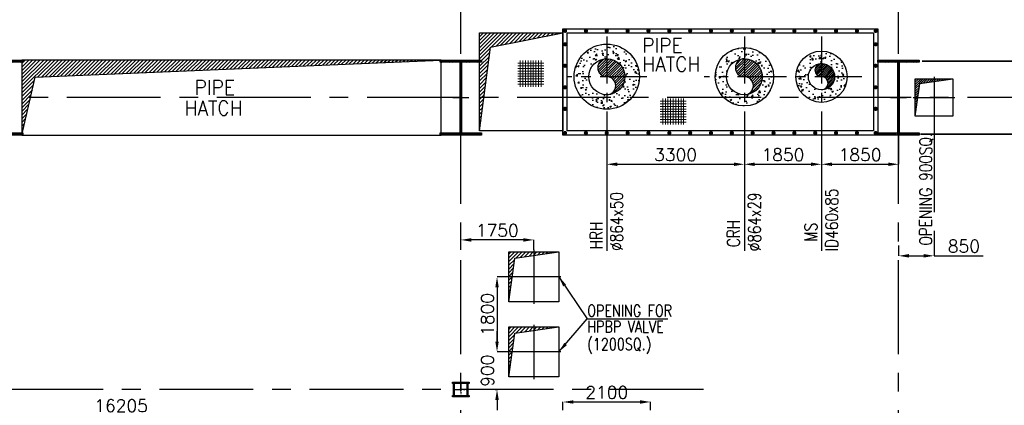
# Model space of a CAD drawing. Header units: inches. Extents: x 0 to 1564127, y -23460 to 23144100.
# Tile 50 of 215: x 237096 to 260711, y 117346 to 126592. Entities that reach past the tile are written whole.
import ezdxf

# ---------------------------------------------------------------- set-up
doc = ezdxf.new("R2010")
doc.units = ezdxf.units.IN
doc.header["$LTSCALE"] = 1800
doc.header["$MEASUREMENT"] = 0
for name, pattern in [('CENTER', [2, 1.25, -0.25, 0.25, -0.25]), ('CENTER2', [1.125, 0.75, -0.125, 0.125, -0.125]), ('HIDDEN', [0.375, 0.25, -0.125])]:
    doc.linetypes.add(name, pattern=pattern)
doc.layers.get('0').update_dxf_attribs({"color": 253, "lineweight": 9})
for name, color, linetype in [('AUX COL', 1, 'Continuous'), ('BRACING', 1, 'HIDDEN'), ('CEN', 2, 'CENTER'), ('COL', 1, 'Continuous'), ('DIM', 4, 'Continuous'), ('GRID', 251, 'CENTER'), ('INSULATION', 35, 'Continuous'), ('OPENING', 40, 'Continuous'), ('PIPE', 5, 'Continuous'), ('TEXT', 3, 'Continuous')]:
    doc.layers.add(name, color=color, linetype=linetype)
doc.layers.add('STEEL', color=231, linetype='Continuous', lineweight=18)
doc.styles.add('ROMANS', font='romans.shx')
doc.dimstyles.new('STANDARD1', dxfattribs={"dimtxt": 300, "dimasz": 250, "dimexe": 0, "dimexo": 0, "dimgap": 80, "dimtad": 1, "dimdec": 0, "dimzin": 0, "dimdsep": 46, "dimtxsty": 'ROMANS', "dimcen": 0, "dimclrd": 4, "dimclre": 4, "dimclrt": 7, "dimadec": 0, "dimazin": 0, "dimtfac": 0.09, "dimtdec": 0, "dimtix": 1, "dimtofl": 0, "dimtmove": 0, "dimatfit": 3, "dimfxl": 1, "dimtolj": 1, "dimtzin": 0, "dimarcsym": 0})

# ---------------------------------------------------------------- blocks, each defined once
blk = doc.blocks.new('B-ROW COLUMN')
at = {"layer": 'COL'}
h = blk.add_hatch(dxfattribs=at)
h.set_pattern_fill('ANSI31', color=256, scale=200, style=0)
h.set_pattern_definition([(45, (155648.048, 63141.767), (-17.67767, 17.67767), [])])
h.paths.add_polyline_path([(171095, 85178), (172085, 85178), (172085, 85128), (171095, 85128)])
h.paths.add_polyline_path([(171574, 86878), (171606, 86878), (171606, 85178), (171574, 85178)])
h.paths.add_polyline_path([(171095, 86928), (172085, 86928), (172085, 86878), (171095, 86878)])
blk.add_line((171590, 85128), (171590, 86928))
at = {"layer": 'CEN'}
for p, q in [((171590, 85128), (171590, 86928)), ((171399, 86028), (171782, 86028))]:
    blk.add_line(p, q, dxfattribs=at)
at = {"layer": 'COL'}
for points in [[(171095, 86928), (172085, 86928), (172085, 86878), (171095, 86878)], [(171574, 86878), (171606, 86878), (171606, 85178), (171574, 85178)], [(171095, 85178), (172085, 85178), (172085, 85128), (171095, 85128)]]:
    blk.add_lwpolyline(points, close=True, dxfattribs=at)
blk = doc.blocks.new('*D668')
at = {"layer": 'Defpoints', "color": 0, "transparency": 16777216}
for p in [(258176, 121175), (259026, 121175), (258176, 120930)]:
    blk.add_point(p, dxfattribs=at)
at = {"layer": 'DIM', "color": 4, "lineweight": -2, "transparency": 16777216}
for p, q in [((258176, 121175), (258176, 120930)), ((259026, 121175), (259026, 120930)), ((258426, 120930), (258776, 120930)), ((259026, 120930), (260207, 120930))]:
    blk.add_line(p, q, dxfattribs=at)
at = {"layer": 'DIM', "color": 4, "transparency": 16777216}
for points in [[(258426, 120972), (258426, 120888), (258176, 120930)], [(258776, 120972), (258776, 120888), (259026, 120930)]]:
    blk.add_solid(points, dxfattribs=at)
at = {"layer": 'DIM', "color": 7, "transparency": 16777216, "insert": (259741, 121160), "char_height": 300, "attachment_point": 5, "style": 'ROMANS'}
blk.add_mtext('\\A1;850', dxfattribs=at)
blk = doc.blocks.new('DIAHATCH-1')
h = blk.add_hatch()
h.set_pattern_fill('ANSI31', color=9, scale=0.4, angle=180, style=0)
h.set_pattern_definition([(225, (-22774.755, -47888.751615), (0.03535533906, -0.03535533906), [])])
h.paths.add_polyline_path([(0, 0.5), (0, 0, -1), (0, -0.5, 0.414214), (0.5, 0, 0.414214)])
h.paths.add_polyline_path([(0, 0.5, 1), (0, 0)])
blk.add_circle((0, 0), 0.5)
for centre, start, end in [((0, 0.25), 90, 270), ((0, -0.25), 270, 90)]:
    blk.add_arc(centre, 0.25, start, end)
blk = doc.blocks.new('*D390')
at = {"layer": 'Defpoints', "color": 0, "transparency": 16777216}
for p in [(247631, 117106), (247631, 116725, 500), (231426, 116470)]:
    blk.add_point(p, dxfattribs=at)
at = {"layer": 'DIM', "color": 4, "lineweight": -2, "transparency": 16777216}
for p, q in [((231426, 116470), (231426, 117106)), ((231676, 117106), (247381, 117106)), ((247631, 116725), (247631, 117106))]:
    blk.add_line(p, q, dxfattribs=at)
at = {"layer": 'DIM', "color": 4, "transparency": 16777216}
for points in [[(231676, 117147), (231676, 117064), (231426, 117106)], [(247381, 117147), (247381, 117064), (247631, 117106)]]:
    blk.add_solid(points, dxfattribs=at)
at = {"layer": 'DIM', "color": 7, "transparency": 16777216, "insert": (239528, 117336), "char_height": 300, "attachment_point": 5, "style": 'ROMANS'}
blk.add_mtext('\\A1;16205', dxfattribs=at)
blk = doc.blocks.new('*D678')
at = {"layer": 'Defpoints', "color": 0, "transparency": 16777216}
for p in [(256326, 124261), (258176, 123825), (258176, 123125)]:
    blk.add_point(p, dxfattribs=at)
at = {"layer": 'DIM', "color": 4, "lineweight": -2, "transparency": 16777216}
for p, q in [((256326, 124261), (256326, 123125)), ((258176, 123825), (258176, 123125)), ((256576, 123125), (257926, 123125))]:
    blk.add_line(p, q, dxfattribs=at)
at = {"layer": 'DIM', "color": 4, "transparency": 16777216}
for points in [[(256576, 123167), (256576, 123084), (256326, 123125)], [(257926, 123167), (257926, 123084), (258176, 123125)]]:
    blk.add_solid(points, dxfattribs=at)
at = {"layer": 'DIM', "color": 7, "transparency": 16777216, "insert": (257251, 123355), "char_height": 300, "attachment_point": 5, "style": 'ROMANS'}
blk.add_mtext('\\A1;1850', dxfattribs=at)
blk = doc.blocks.new('*D679')
at = {"layer": 'Defpoints', "color": 0, "transparency": 16777216}
for p in [(254476, 124261), (256326, 124261), (256326, 123125)]:
    blk.add_point(p, dxfattribs=at)
at = {"layer": 'DIM', "color": 4, "lineweight": -2, "transparency": 16777216}
for p, q in [((254476, 124261), (254476, 123125)), ((256326, 124261), (256326, 123125)), ((254726, 123125), (256076, 123125))]:
    blk.add_line(p, q, dxfattribs=at)
at = {"layer": 'DIM', "color": 4, "transparency": 16777216}
for points in [[(254726, 123167), (254726, 123084), (254476, 123125)], [(256076, 123167), (256076, 123084), (256326, 123125)]]:
    blk.add_solid(points, dxfattribs=at)
at = {"layer": 'DIM', "color": 7, "transparency": 16777216, "insert": (255401, 123355), "char_height": 300, "attachment_point": 5, "style": 'ROMANS'}
blk.add_mtext('\\A1;1850', dxfattribs=at)
blk = doc.blocks.new('*D680')
at = {"layer": 'Defpoints', "color": 0, "transparency": 16777216}
for p in [(251176, 124261), (254476, 124261), (254476, 123125)]:
    blk.add_point(p, dxfattribs=at)
at = {"layer": 'DIM', "color": 4, "lineweight": -2, "transparency": 16777216}
for p, q in [((251176, 124261), (251176, 123125)), ((254476, 124261), (254476, 123125)), ((251426, 123125), (254226, 123125))]:
    blk.add_line(p, q, dxfattribs=at)
at = {"layer": 'DIM', "color": 4, "transparency": 16777216}
for points in [[(251426, 123167), (251426, 123084), (251176, 123125)], [(254226, 123167), (254226, 123084), (254476, 123125)]]:
    blk.add_solid(points, dxfattribs=at)
at = {"layer": 'DIM', "color": 7, "transparency": 16777216, "insert": (252826, 123355), "char_height": 300, "attachment_point": 5, "style": 'ROMANS'}
blk.add_mtext('\\A1;3300', dxfattribs=at)
blk = doc.blocks.new('*D681')
at = {"layer": 'Defpoints', "color": 0, "transparency": 16777216}
for p in [(247676, 121311), (247676, 121075), (249426, 121075)]:
    blk.add_point(p, dxfattribs=at)
at = {"layer": 'DIM', "color": 4, "lineweight": -2, "transparency": 16777216}
for p, q in [((247676, 121075), (247676, 121311)), ((249176, 121311), (247926, 121311)), ((249426, 121075), (249426, 121311))]:
    blk.add_line(p, q, dxfattribs=at)
at = {"layer": 'DIM', "color": 4, "transparency": 16777216}
for points in [[(247926, 121353), (247926, 121270), (247676, 121311)], [(249176, 121353), (249176, 121270), (249426, 121311)]]:
    blk.add_solid(points, dxfattribs=at)
at = {"layer": 'DIM', "color": 7, "transparency": 16777216, "insert": (248551, 121541), "char_height": 300, "attachment_point": 5, "style": 'ROMANS'}
blk.add_mtext('\\A1;1750', dxfattribs=at)
blk = doc.blocks.new('*D682')
at = {"layer": 'Defpoints', "color": 0, "transparency": 16777216}
for p in [(248776, 120425), (248544, 118625), (248776, 118625)]:
    blk.add_point(p, dxfattribs=at)
at = {"layer": 'DIM', "color": 4, "lineweight": -2, "transparency": 16777216}
for p, q in [((248776, 120425), (248544, 120425)), ((248544, 120175), (248544, 118875)), ((248776, 118625), (248544, 118625))]:
    blk.add_line(p, q, dxfattribs=at)
at = {"layer": 'DIM', "color": 4, "transparency": 16777216}
for points in [[(248503, 120175), (248586, 120175), (248544, 120425)], [(248503, 118875), (248586, 118875), (248544, 118625)]]:
    blk.add_solid(points, dxfattribs=at)
at = {"layer": 'DIM', "color": 7, "transparency": 16777216, "insert": (248314, 119525), "char_height": 300, "attachment_point": 5, "rotation": 90, "style": 'ROMANS'}
blk.add_mtext('\\A1;1800', dxfattribs=at)
blk = doc.blocks.new('AUX COLUMNS')
at = {"color": 2, "linetype": 'CENTER2', "ltscale": 0.15}
for p, q in [((-140538, 69090), (-140538, 68740)), ((-140713, 68915), (-140363, 68915))]:
    blk.add_line(p, q, dxfattribs=at)
at = {"layer": 'AUX COL'}
for p, q in [((-140713, 68772), (-140713, 69058)), ((-140688, 68772), (-140688, 69058)), ((-140388, 68772), (-140388, 69058)), ((-140363, 68772), (-140363, 69058))]:
    blk.add_line(p, q, dxfattribs=at)
for points in [[(-140738, 69090), (-140338, 69090), (-140338, 69058), (-140738, 69058)], [(-140738, 68772), (-140338, 68772), (-140338, 68740), (-140738, 68740)]]:
    blk.add_lwpolyline(points, close=True, dxfattribs=at)
at = {"layer": 'GRID'}
blk.add_line((-134715, 68915), (-163538, 68915), dxfattribs=at)
blk = doc.blocks.new('*D494')
at = {"layer": 'Defpoints', "color": 0, "transparency": 16777216}
for p in [(252226, 117425), (250126, 117225), (252226, 117225)]:
    blk.add_point(p, dxfattribs=at)
at = {"layer": 'DIM', "color": 4, "lineweight": -2, "transparency": 16777216}
for p, q in [((250126, 117225), (250126, 117425)), ((250376, 117425), (251976, 117425)), ((252226, 117225), (252226, 117425))]:
    blk.add_line(p, q, dxfattribs=at)
at = {"layer": 'DIM', "color": 4, "transparency": 16777216}
for points in [[(250376, 117467), (250376, 117384), (250126, 117425)], [(251976, 117467), (251976, 117384), (252226, 117425)]]:
    blk.add_solid(points, dxfattribs=at)
at = {"layer": 'DIM', "color": 7, "transparency": 16777216, "insert": (251176, 117655), "char_height": 300, "attachment_point": 5, "style": 'ROMANS'}
blk.add_mtext('\\A1;2100', dxfattribs=at)
blk = doc.blocks.new('*D504')
at = {"layer": 'Defpoints', "color": 0, "transparency": 16777216}
for p in [(248544, 118625), (248544, 118625), (248499, 117725)]:
    blk.add_point(p, dxfattribs=at)
at = {"layer": 'DIM', "color": 4, "lineweight": -2, "transparency": 16777216}
for p, q in [((248544, 118875), (248544, 119125)), ((248499, 117725), (248544, 117725)), ((248544, 117475), (248544, 117225))]:
    blk.add_line(p, q, dxfattribs=at)
at = {"layer": 'DIM', "color": 4, "transparency": 16777216}
for points in [[(248503, 118875), (248586, 118875), (248544, 118625)], [(248503, 117475), (248586, 117475), (248544, 117725)]]:
    blk.add_solid(points, dxfattribs=at)
at = {"layer": 'DIM', "color": 7, "transparency": 16777216, "insert": (248314, 118175), "char_height": 300, "attachment_point": 5, "rotation": 90, "style": 'ROMANS'}
blk.add_mtext('\\A1;900', dxfattribs=at)

msp = doc.modelspace()

# ---------------------------------------------------------------- hatches: boundary and pattern name
at = {"layer": 'INSULATION', "linetype": 'Continuous'}
h = msp.add_hatch(dxfattribs=at)
h.set_pattern_fill('AR-CONC', color=256, scale=50, style=0)
h.set_pattern_definition([(50, (-1110905.96, -302717.17), (358.63009, -31.37607), [37.5, -412.5]), (355, (-1110905.96, -302717.17), (-69.37567, 376.09607), [30, -330]), (100.4514, (-1110876.07, -302719.8), (289.25469, 344.71977), [31.870095, -350.57106]), (46.1842, (-1110905.96, -302617.17), (533.62052, -82.75951), [56.25, -618.75]), (96.6356, (-1110861.5, -302624.06), (467.33135, 487.05894), [47.80514, -525.8565]), (351.1842, (-1110905.96, -302617.17), (467.33097, 487.0593), [45, -495]), (21, (-1110855.96, -302642.17), (298.453526, -201.309445), [37.5, -412.5]), (326, (-1110855.96, -302642.17), (121.65767, 362.57502), [30, -330]), (71.4514, (-1110831.1, -302658.94), (420.111314, 161.26525), [31.870095, -350.57106]), (37.5, (-1110905.96, -302717.17), (6.079928, 166.446927), [0, -326, 0, -335, 0, -331.25]), (7.5, (-1110905.96, -302717.17), (131.534769, 197.205856), [0, -191, 0, -318.5, 0, -126.25]), (327.5, (-1111017.46, -302717.17), (266.911218, -11.277436), [0, -125, 0, -390, 0, -517.5]), (317.5, (-1111067.46, -302717.17), (291.593085, 50.05249), [0, -162.5, 0, -259, 0, -367.5])])
h.paths.add_polyline_path([(251175.76, 125657.31), (251175.76, 126007.31, 0.41421356), (250393.76, 125225.31), (250743.76, 125225.31, -0.41421356)])
h.paths.add_polyline_path([(250743.76, 125225.31), (250393.76, 125225.31, 0.41421356), (251175.76, 124443.31), (251175.76, 124793.31, -0.41421356)])
h.paths.add_polyline_path([(251957.76, 125225.31), (251607.76, 125225.31, -0.41421356), (251175.76, 124793.31), (251175.76, 124443.31, 0.41421356)])
h.paths.add_polyline_path([(251175.76, 126007.31), (251175.76, 125657.31, -0.41421356), (251607.76, 125225.31), (251957.76, 125225.31, 0.41421356)])
h = msp.add_hatch(dxfattribs=at)
h.set_pattern_fill('AR-CONC', color=256, scale=50, style=0)
h.set_pattern_definition([(50, (-1101852.58, -302717.17), (358.63009, -31.37607), [37.5, -412.5]), (355, (-1101852.6, -302717.17), (-69.37567, 376.09607), [30, -330]), (100.4514, (-1101822.7, -302719.8), (289.25469, 344.71977), [31.870095, -350.57106]), (46.1842, (-1101852.6, -302617.17), (533.62052, -82.75951), [56.25, -618.75]), (96.6356, (-1101808.1, -302624.06), (467.33135, 487.05894), [47.80514, -525.8565]), (351.1842, (-1101852.6, -302617.17), (467.33097, 487.0593), [45, -495]), (21, (-1101802.58, -302642.17), (298.453526, -201.309445), [37.5, -412.5]), (326, (-1101802.6, -302642.17), (121.65767, 362.57502), [30, -330]), (71.4514, (-1101777.7, -302658.94), (420.111314, 161.26525), [31.870095, -350.57106]), (37.5, (-1101852.58, -302717.17), (6.079928, 166.446927), [0, -326, 0, -335, 0, -331.25]), (7.5, (-1101852.58, -302717.17), (131.534769, 197.205856), [0, -191, 0, -318.5, 0, -126.25]), (327.5, (-1101964.08, -302717.17), (266.911218, -11.277436), [0, -125, 0, -390, 0, -517.5]), (317.5, (-1102014.08, -302717.17), (291.593085, 50.05249), [0, -162.5, 0, -259, 0, -367.5])])
h.paths.add_polyline_path([(254475.76, 125657.31), (254475.76, 125927.31, 0.41421356), (253773.76, 125225.31), (254043.76, 125225.31, -0.41421356)])
h.paths.add_polyline_path([(254475.76, 125927.31), (254475.76, 125657.31, -0.41421356), (254907.76, 125225.31), (255177.76, 125225.31, 0.41421356)])
h.paths.add_polyline_path([(255177.76, 125225.31), (254907.76, 125225.31, -0.41421356), (254475.76, 124793.31), (254475.76, 124523.31, 0.41421356)])
h.paths.add_polyline_path([(254475.76, 124793.31, -0.41421356), (254043.76, 125225.31), (253773.76, 125225.31, 0.41421356), (254475.76, 124523.31)])
h = msp.add_hatch(dxfattribs=at)
h.set_pattern_fill('AR-CONC', color=256, scale=50, style=0)
h.set_pattern_definition([(50, (-1102408.88, -302717.17), (358.63009, -31.37607), [37.5, -412.5]), (355, (-1102408.88, -302717.17), (-69.37567, 376.09607), [30, -330]), (100.4514, (-1102379, -302719.8), (289.25469, 344.71977), [31.870095, -350.57106]), (46.1842, (-1102408.9, -302617.17), (533.62052, -82.75951), [56.25, -618.75]), (96.6356, (-1102364.4, -302624.06), (467.33135, 487.05894), [47.80514, -525.8565]), (351.1842, (-1102408.9, -302617.17), (467.33097, 487.0593), [45, -495]), (21, (-1102358.88, -302642.17), (298.453526, -201.309445), [37.5, -412.5]), (326, (-1102358.88, -302642.17), (121.65767, 362.57502), [30, -330]), (71.4514, (-1102334, -302658.94), (420.111314, 161.26525), [31.870095, -350.57106]), (37.5, (-1102408.88, -302717.17), (6.079928, 166.446927), [0, -326, 0, -335, 0, -331.25]), (7.5, (-1102408.88, -302717.17), (131.534769, 197.205856), [0, -191, 0, -318.5, 0, -126.25]), (327.5, (-1102520.38, -302717.17), (266.911218, -11.277436), [0, -125, 0, -390, 0, -517.5]), (317.5, (-1102570.38, -302717.17), (291.593085, 50.05249), [0, -162.5, 0, -259, 0, -367.5])])
h.paths.add_polyline_path([(256325.76, 125825.31, 0.41421356), (255725.76, 125225.31), (256010.76, 125225.31, -0.41421356), (256325.76, 125540.31)])
h.paths.add_polyline_path([(256325.76, 125825.31), (256325.76, 125540.31, -0.41421356), (256640.76, 125225.31), (256925.76, 125225.31, 0.41421356)])
h.paths.add_polyline_path([(256925.76, 125225.31), (256640.76, 125225.31, -0.41421356), (256325.76, 124910.31), (256325.76, 124625.31, 0.41421356)])
h.paths.add_polyline_path([(256325.76, 124910.31, -0.41421356), (256010.76, 125225.31), (255725.76, 125225.31, 0.41421356), (256325.76, 124625.31)])
at = {"layer": 'OPENING'}
h = msp.add_hatch(dxfattribs=at)
h.set_pattern_fill('ANSI31', color=8, scale=500, style=0)
h.set_pattern_definition([(45, (-367348, 30697.683), (-44.194174, 44.194174), [])])
h.paths.add_polyline_path([(250125.76, 126275.31), (248125.76, 126275.31), (248125.76, 124725.31), (248231.4, 124725.31), (248391.07, 125933.75)])
h.paths.add_polyline_path([(248231.4, 124725.31), (248125.76, 124725.31), (248125.76, 123925.76)])
h = msp.add_hatch(dxfattribs=at)
h.set_pattern_fill('ANSI31', color=8, scale=500, style=0)
h.set_pattern_definition([(45, (108582, 38697.683), (-44.194174, 44.194174), [])])
h.paths.add_polyline_path([(247205.76, 125625.31), (237145.76, 125625.31), (237145.76, 124725.31), (237356.07, 124725.31), (237469.47, 125210.57)])
h.paths.add_polyline_path([(237356.07, 124725.31), (237145.76, 124725.31), (237145.76, 123825.31)])
h = msp.add_hatch(dxfattribs=at)
h.set_pattern_fill('ANSI31', color=8, scale=300, style=0)
h.set_pattern_definition([(45, (105256.052, 40502.238), (-26.516504, 26.516504), [])])
h.paths.add_polyline_path([(258639, 124725.31), (258575.76, 124725.31), (258575.76, 124275.31)])
h.paths.add_polyline_path([(258686.66, 125064.41), (259025.76, 125112.07), (259025.76, 125175.31), (258575.76, 125175.31), (258575.76, 124725.31), (258639, 124725.31)])
h.paths.add_polyline_path([(259475.76, 125175.31), (259025.76, 125175.31), (259025.76, 125112.07)])
h = msp.add_hatch(dxfattribs=at)
h.set_pattern_fill('ANSI31', color=8, scale=500, style=0)
h.set_pattern_definition([(45, (108982.965, 37781.254), (-44.194174, 44.194174), [])])
h.paths.add_polyline_path([(249425.76, 120940.99), (249425.76, 121025.31), (248825.76, 121025.31), (248825.76, 119825.31), (248973.62, 120877.44)])
h.paths.add_polyline_path([(250025.76, 121025.31), (249425.76, 121025.31), (249425.76, 120940.99)])
h = msp.add_hatch(dxfattribs=at)
h.set_pattern_fill('ANSI31', color=8, scale=500, style=0)
h.set_pattern_definition([(45, (108982.965, 35981.254), (-44.194174, 44.194174), [])])
h.paths.add_polyline_path([(249425.76, 119140.99), (249425.76, 119225.31), (248825.76, 119225.31), (248825.76, 118025.31), (248973.62, 119077.44)])
h.paths.add_polyline_path([(250025.76, 119225.31), (249425.76, 119225.31), (249425.76, 119140.99)])

# ---------------------------------------------------------------- linework, layer by layer
at = {"layer": 'BRACING', "const_width": 40}
for points in [[(258738.39, 125600.31), (269655.83, 125600.31)], [(258695.48, 123850.31), (269630.23, 123850.31)]]:
    msp.add_lwpolyline(points, dxfattribs=at)
at = {"layer": 'CEN', "ltscale": 0.5}
for p, q in [((251175.76, 126189.61), (251175.76, 124261.01)), ((254475.76, 126189.61), (254475.76, 124261.01)), ((256325.76, 126189.61), (256325.76, 124261.01)), ((252140.06, 125225.31), (250211.45, 125225.31)), ((255440.06, 125225.31), (253511.45, 125225.31)), ((257290.06, 125225.31), (255361.45, 125225.31))]:
    msp.add_line(p, q, dxfattribs=at)
at = {"layer": 'CEN'}
for p, q in [((259025.76, 125225.31), (259025.76, 124225.31)), ((258525.76, 124725.31), (259525.76, 124725.31)), ((259025.76, 124225.31), (259025.76, 121175.31)), ((249425.76, 121075.31), (249425.76, 119775.31)), ((250075.76, 120425.31), (248775.76, 120425.31)), ((249425.76, 119275.31), (249425.76, 117975.31)), ((250075.76, 118625.31), (248775.76, 118625.31))]:
    msp.add_line(p, q, dxfattribs=at)
at = {"layer": 'DIM'}
for p, q in [((251175.76, 124261.01), (251175.76, 121049.31)), ((254475.76, 124261.01), (254475.76, 121049.31)), ((256325.76, 124261.01), (256325.76, 121049.31))]:
    msp.add_line(p, q, dxfattribs=at)
at = {"layer": 'GRID'}
for p, q in [((247675.76, 82575.72), (247675.76, 141225.31)), ((258175.76, 82575.72), (258175.76, 141225.31)), ((276475.76, 124725.31), (141375.76, 124725.31))]:
    msp.add_line(p, q, dxfattribs=at)
at = {"layer": 'INSULATION'}
for centre, radius in [((251175.76, 125225.31), 782), ((254475.76, 125225.31), 702), ((256325.76, 125225.31), 615)]:
    msp.add_circle(centre, radius, dxfattribs=at)
at = {"layer": 'OPENING'}
for p, q in [((248391.07, 125933.75), (250125.76, 126275.31)), ((248125.76, 123925.76), (248391.07, 125933.75))]:
    msp.add_line(p, q, dxfattribs=at)
for points in [[(257675.76, 123825.31), (250125.76, 123825.31), (250125.76, 126375.31), (257675.76, 126375.31)], [(248125.76, 126275.31), (250125.76, 126275.31), (250125.76, 123925.31), (248125.76, 123925.31)], [(257575.76, 123925.31), (250225.76, 123925.31), (250225.76, 126275.31), (257575.76, 126275.31)], [(237145.76, 123825.31), (247205.76, 123825.31), (247205.76, 125625.31), (237145.76, 125625.31)], [(258575.76, 125175.31), (259475.76, 125175.31), (259475.76, 124275.31), (258575.76, 124275.31)], [(248825.76, 121025.31), (250025.76, 121025.31), (250025.76, 119825.31), (248825.76, 119825.31)], [(248825.76, 119225.31), (250025.76, 119225.31), (250025.76, 118025.31), (248825.76, 118025.31)]]:
    msp.add_lwpolyline(points, close=True, dxfattribs=at)
at = {"layer": 'OPENING', "const_width": 50}
for points in [[(250150.76, 126325.31, 1), (250200.76, 126325.31, 1)], [(250650.76, 126325.31, 1), (250700.76, 126325.31, 1)], [(251150.76, 126325.31, 1), (251200.76, 126325.31, 1)], [(251650.76, 126325.31, 1), (251700.76, 126325.31, 1)], [(252150.76, 126325.31, 1), (252200.76, 126325.31, 1)], [(252650.76, 126325.31, 1), (252700.76, 126325.31, 1)], [(253150.76, 126325.31, 1), (253200.76, 126325.31, 1)], [(253650.76, 126325.31, 1), (253700.76, 126325.31, 1)], [(254150.76, 126325.31, 1), (254200.76, 126325.31, 1)], [(254650.76, 126325.31, 1), (254700.76, 126325.31, 1)], [(255150.76, 126325.31, 1), (255200.76, 126325.31, 1)], [(255650.76, 126325.31, 1), (255700.76, 126325.31, 1)], [(256150.76, 126325.31, 1), (256200.76, 126325.31, 1)], [(256650.76, 126325.31, 1), (256700.76, 126325.31, 1)], [(257150.76, 126325.31, 1), (257200.76, 126325.31, 1)], [(257600.76, 126325.31, 1), (257650.76, 126325.31, 1)], [(250150.76, 126003.17, 1), (250200.76, 126003.17, 1)], [(257600.76, 126003.17, 1), (257650.76, 126003.17, 1)], [(250150.76, 125487.03, 1), (250200.76, 125487.03, 1)], [(257600.76, 125487.03, 1), (257650.76, 125487.03, 1)], [(250150.76, 124970.89, 1), (250200.76, 124970.89, 1)], [(257600.76, 124970.89, 1), (257650.76, 124970.89, 1)], [(250150.76, 124454.75, 1), (250200.76, 124454.75, 1)], [(257600.76, 124454.75, 1), (257650.76, 124454.75, 1)], [(250150.76, 123875.31, 1), (250200.76, 123875.31, 1)], [(250650.76, 123875.31, 1), (250700.76, 123875.31, 1)], [(251150.76, 123875.31, 1), (251200.76, 123875.31, 1)], [(251650.76, 123875.31, 1), (251700.76, 123875.31, 1)], [(252150.76, 123875.31, 1), (252200.76, 123875.31, 1)], [(252650.76, 123875.31, 1), (252700.76, 123875.31, 1)], [(253150.76, 123875.31, 1), (253200.76, 123875.31, 1)], [(253650.76, 123875.31, 1), (253700.76, 123875.31, 1)], [(254150.76, 123875.31, 1), (254200.76, 123875.31, 1)], [(254650.76, 123875.31, 1), (254700.76, 123875.31, 1)], [(255150.76, 123875.31, 1), (255200.76, 123875.31, 1)], [(255650.76, 123875.31, 1), (255700.76, 123875.31, 1)], [(256150.76, 123875.31, 1), (256200.76, 123875.31, 1)], [(256650.76, 123875.31, 1), (256700.76, 123875.31, 1)], [(257150.76, 123875.31, 1), (257200.76, 123875.31, 1)], [(257600.76, 123875.31, 1), (257650.76, 123875.31, 1)]]:
    msp.add_lwpolyline(points, format="xyb", close=True, dxfattribs=at)
at = {"layer": 'OPENING'}
for points in [[(237145.76, 123825.31), (237469.47, 125210.57), (247205.76, 125625.31)], [(258575.76, 124275.31), (258686.66, 125064.41), (259475.76, 125175.31)], [(248825.76, 119825.31), (248973.62, 120877.44), (250025.76, 121025.31)], [(248825.76, 118025.31), (248973.62, 119077.44), (250025.76, 119225.31)]]:
    msp.add_lwpolyline(points, dxfattribs=at)
at = {"layer": 'STEEL', "flags": 128}
for points in [[(249039.24, 125547.44), (249664.24, 125547.44)], [(249039.24, 125484.94), (249664.24, 125484.94)], [(249039.24, 125422.44), (249664.24, 125422.44)], [(249101.74, 125609.94), (249101.74, 124984.94)], [(249164.24, 125609.94), (249164.24, 124984.94)], [(249226.74, 125609.94), (249226.74, 124984.94)], [(249289.24, 125609.94), (249289.24, 124984.94)], [(249351.74, 125609.94), (249351.74, 124984.94)], [(249414.24, 125609.94), (249414.24, 124984.94)], [(249476.74, 125609.94), (249476.74, 124984.94)], [(249539.24, 125609.94), (249539.24, 124984.94)], [(249601.74, 125609.94), (249601.74, 124984.94)], [(249039.24, 125359.94), (249664.24, 125359.94)], [(249039.24, 125297.44), (249664.24, 125297.44)], [(249039.24, 125234.94), (249664.24, 125234.94)], [(249039.24, 125172.44), (249664.24, 125172.44)], [(249039.24, 125109.94), (249664.24, 125109.94)], [(249039.24, 125047.44), (249664.24, 125047.44)], [(252519.02, 124700.54), (252519.02, 124075.54)], [(252581.52, 124700.54), (252581.52, 124075.54)], [(252644.02, 124700.54), (252644.02, 124075.54)], [(252706.52, 124700.54), (252706.52, 124075.54)], [(252769.02, 124700.54), (252769.02, 124075.54)], [(252831.52, 124700.54), (252831.52, 124075.54)], [(252894.02, 124700.54), (252894.02, 124075.54)], [(252956.52, 124700.54), (252956.52, 124075.54)], [(253019.02, 124700.54), (253019.02, 124075.54)], [(252456.52, 124638.04), (253081.52, 124638.04)], [(252456.52, 124575.54), (253081.52, 124575.54)], [(252456.52, 124513.04), (253081.52, 124513.04)], [(252456.52, 124450.54), (253081.52, 124450.54)], [(252456.52, 124388.04), (253081.52, 124388.04)], [(252456.52, 124325.54), (253081.52, 124325.54)], [(252456.52, 124263.04), (253081.52, 124263.04)], [(252456.52, 124200.54), (253081.52, 124200.54)], [(252456.52, 124138.04), (253081.52, 124138.04)]]:
    msp.add_lwpolyline(points, dxfattribs=at)

# ---------------------------------------------------------------- block references
for p in [(65085.53, 38697.68), (76085.53, 38697.68), (86585.53, 38697.68)]:
    msp.add_blockref('B-ROW COLUMN', p)
at = {"layer": 'AUX COL'}
msp.add_blockref('AUX COLUMNS', (388213.57, 48810.29), dxfattribs=at)
at = {"layer": 'PIPE', "linetype": 'Continuous'}
for p, xscale, yscale, zscale in [((251175.76, 125225.31), 864, 864, 864), ((254475.76, 125225.31), 864, 864, 864), ((256325.76, 125225.31), 630, 630, 630)]:
    msp.add_blockref('DIAHATCH-1', p, dxfattribs=dict(at, xscale=xscale, yscale=yscale, zscale=zscale))

# ---------------------------------------------------------------- texts
at = {"layer": 'TEXT', "color": 3, "style": 'ROMANS', "width": 0.936038}
for s, p in [('PIPE', (252028.66, 125801.61)), ('HATCH', (252028.66, 125351.61)), (' PIPE', (241064.2, 124789.99, -1000)), ('HATCH', (241050.54, 124298.34))]:
    msp.add_text(s, height=350, dxfattribs=at).set_placement(p)
at = {"layer": 'TEXT', "style": 'ROMANS', "width": 0.8}
for s, p in [('OPENING 900SQ.', (258975.76, 121175.31)), ('∅864x50', (251562.42, 121049.31)), ('∅864x29', (254871.18, 121040.62, -91.38)), ('ID460x85', (256721.18, 121040.62, -91.38)), ('HRH', (251076.08, 121087.91, -91.38)), ('CRH', (254367.32, 121137.85, -91.38)), ('MS', (256218.93, 121271.39, -85.98))]:
    msp.add_text(s, height=300, rotation=90, dxfattribs=at).set_placement(p)
for s, p in [('OPENING FOR', (250707.34, 119471.66)), ('HPBP VALVE', (250707.34, 119091.66)), ('(1200SQ.)', (250707.34, 118671.66))]:
    msp.add_text(s, height=280, dxfattribs=at).set_placement(p)

# ---------------------------------------------------------------- dimensions: what is measured, and where the dimension line sits
at = {"layer": 'DIM'}
for base, p1, p2, picture, middle in [((254475.76, 123125.31), (251175.76, 124261.01), (254475.76, 124261.01), '*D680', (252825.76, 123355.31)), ((256325.76, 123125.31), (254475.76, 124261.01), (256325.76, 124261.01), '*D679', (255400.76, 123355.31)), ((258175.76, 123125.31), (256325.76, 124261.01), (258175.76, 123825.31), '*D678', (257250.76, 123355.31)), ((247675.76, 121311.38), (249425.76, 121075.31), (247675.76, 121075.31), '*D681', (248550.76, 121541.38)), ((247630.76, 117105.58), (231425.76, 116470.31), (247630.76, 116725.31, 500), '*D390', (239528.26, 117335.58))]:
    dim = msp.add_linear_dim(base=base, p1=p1, p2=p2, dimstyle='STANDARD1', dxfattribs=at)
    dim.commit()
    dim.dimension.update_dxf_attribs({"geometry": picture, "text_midpoint": middle})
for base, p1, p2, picture, middle in [((258175.76, 120929.89), (259025.76, 121175.31), (258175.76, 121175.31), '*D668', (259741.47, 120929.89)), ((252225.76, 117425.31), (250125.76, 117225.31), (252225.76, 117225.31), '*D494', (251175.76, 117425.31))]:
    dim = msp.add_linear_dim(base=base, p1=p1, p2=p2, dimstyle='STANDARD1', dxfattribs=at)
    dim.commit()
    dim.dimension.update_dxf_attribs({"geometry": picture, "text_midpoint": middle, "dimtype": 160})
for p1, p2, picture, middle in [((248775.76, 120425.31), (248775.76, 118625.31), '*D682', (248314.49, 119525.31)), ((248498.65, 117725.31), (248544.49, 118625.31), '*D504', (248314.49, 118175.31))]:
    dim = msp.add_linear_dim(base=(248544.49, 118625.31), p1=p1, p2=p2, angle=90, dimstyle='STANDARD1', dxfattribs=at)
    dim.commit()
    dim.dimension.update_dxf_attribs({"geometry": picture, "text_midpoint": middle})

# ---------------------------------------------------------------- leaders
for points in [[(250025.76, 120425.31), (250707.34, 119421.66), (252637.34, 119421.66)], [(250025.76, 118625.31), (250707.34, 119421.66)]]:
    msp.add_leader(points, dimstyle='STANDARD1')

doc.saveas('drawing.dxf')
